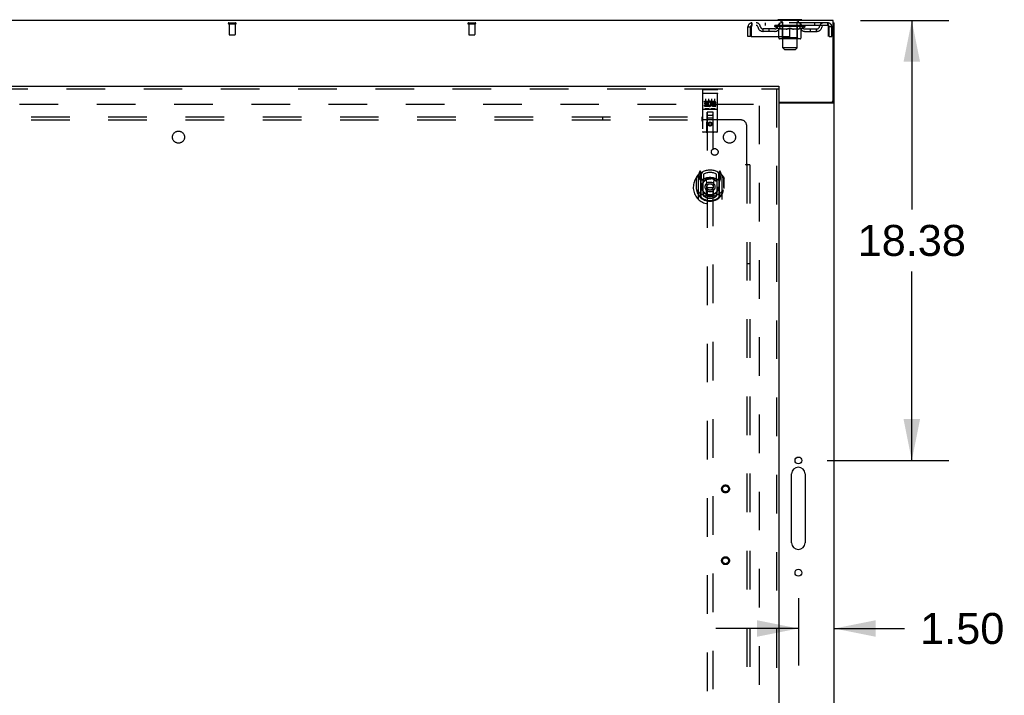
# Model space of a CAD drawing. Header units: inches. Extents: x 0 to 293, y 0 to 190.
# Tile 63 of 71: x 106 to 147, y 112 to 140. Entities that reach past the tile are written whole.
import ezdxf

# ---------------------------------------------------------------- set-up
doc = ezdxf.new("R2010")
doc.units = ezdxf.units.IN
doc.header["$LTSCALE"] = 16.12069
doc.header["$MEASUREMENT"] = 0
doc.linetypes.add('HIDDEN', pattern=[0.2, 0.1, -0.1])
doc.layers.get('0').update_dxf_attribs({"linetype": 'CONTINUOUS'})
for name, color, linetype in [('DEFAULT_2', 8, 'HIDDEN'), ('DIMENSIONS', 7, 'CONTINUOUS'), ('RIGHTHAND_DOOR_ASSEMBLY', 7, 'CONTINUOUS'), ('SUBPANEL', 7, 'CONTINUOUS')]:
    doc.layers.add(name, color=color, linetype=linetype)
doc.styles.get("Standard").update_dxf_attribs({"font": 'arial.ttf'})
doc.dimstyles.new('DIMSTYLE_1', dxfattribs={"dimtxt": 1.293103, "dimasz": 1.724138, "dimexe": 0.09, "dimexo": 0.07, "dimgap": 0.0375, "dimtad": 0, "dimtih": 1, "dimtoh": 1, "dimzin": 4, "dimdsep": 46, "dimtxsty": 'Standard', "dimblk": '_FILLED', "dimblk1": '_FILLED', "dimblk2": '_FILLED', "dimcen": 0.09, "dimadec": 3, "dimazin": 1, "dimtfac": 1, "dimtdec": 3, "dimtofl": 0, "dimtmove": 0, "dimatfit": 3, "dimldrblk": '_FILLED', "dimfxl": 0, "dimtolj": 1, "dimtzin": 4, "dimarcsym": 0})

# ---------------------------------------------------------------- blocks, each defined once
blk = doc.blocks.new('_FILLED')
at = {"color": 0, "linetype": 'ByBlock'}
blk.add_solid([(0, 0), (-1, 0.2), (-1, -0.2)], dxfattribs=at)
blk = doc.blocks.new('*D10')
at = {"layer": 'DIMENSIONS', "color": 2, "linetype": 'Continuous'}
for p, q in [((141.278, 140.259), (144.969, 140.259)), ((143.417, 140.259), (143.417, 132.365)), ((143.417, 121.884), (143.417, 129.779)), ((139.89, 121.884), (144.969, 121.884))]:
    blk.add_line(p, q, dxfattribs=at)
at = {"layer": 'DIMENSIONS', "color": 2, "linetype": 'Continuous', "xscale": 1.724137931, "yscale": 1.724137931, "zscale": 1.724137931}
for p, rotation in [((143.417, 140.259), 90), ((143.417, 121.884), 270)]:
    blk.add_blockref('_FILLED', p, dxfattribs=dict(at, rotation=rotation))
at = {"layer": 'DIMENSIONS', "color": 2, "linetype": 'Continuous', "insert": (143.417, 131.718), "char_height": 1.2931, "width": 4.51865, "attachment_point": 2, "line_spacing_factor": 0.9}
blk.add_mtext('18.38', dxfattribs=at)
blk = doc.blocks.new('*D11')
at = {"layer": 'DIMENSIONS', "color": 2, "linetype": 'Continuous'}
for p, q in [((138.683, 116.13), (138.683, 113.315)), ((138.683, 114.866), (135.235, 114.866)), ((140.183, 114.866), (143.118, 114.866))]:
    blk.add_line(p, q, dxfattribs=at)
at = {"layer": 'DIMENSIONS', "color": 2, "linetype": 'Continuous', "xscale": 1.724137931, "yscale": 1.724137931, "zscale": 1.724137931}
blk.add_blockref('_FILLED', (138.683, 114.866), dxfattribs=at)
at = {"layer": 'DIMENSIONS', "color": 2, "linetype": 'Continuous', "xscale": 1.724137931, "yscale": 1.724137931, "zscale": 1.724137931, "rotation": 180}
blk.add_blockref('_FILLED', (140.183, 114.866), dxfattribs=at)
at = {"layer": 'DIMENSIONS', "color": 2, "linetype": 'Continuous', "insert": (143.765, 115.513), "char_height": 1.2931, "width": 3.51397, "attachment_point": 1, "line_spacing_factor": 0.9}
blk.add_mtext('1.50', dxfattribs=at)

msp = doc.modelspace()

# ---------------------------------------------------------------- linework, layer by layer
at = {"color": 3, "linetype": 'Continuous'}
for p, q in [((140.131, 140.259), (62.485, 140.259)), ((140.131, 136.902), (140.131, 140.259)), ((140.183, 54.363), (140.183, 140.155)), ((137.871, 136.842), (140.071, 136.842)), ((137.871, 136.811), (140.143, 136.811)), ((138.402, 118.446), (138.402, 121.321)), ((138.965, 121.321), (138.965, 118.446))]:
    msp.add_line(p, q, dxfattribs=at)
at = {"color": 7, "linetype": 'Continuous'}
for p, q in [((137.829, 140.289), (137.829, 140.259)), ((138.829, 140.289), (137.829, 140.289)), ((138.829, 140.289), (138.829, 140.259)), ((140.131, 140.155), (140.183, 140.155)), ((140.079, 136.843), (140.079, 136.842)), ((140.079, 136.842), (140.183, 136.842))]:
    msp.add_line(p, q, dxfattribs=at)
for points in [[(140.061, 136.811), (140.061, 136.813), (140.061, 136.814), (140.061, 136.816), (140.061, 136.817), (140.062, 136.819), (140.062, 136.821), (140.064, 136.823), (140.065, 136.824), (140.066, 136.826), (140.068, 136.827), (140.07, 136.829), (140.071, 136.83), (140.073, 136.831), (140.074, 136.833), (140.076, 136.834), (140.077, 136.836), (140.078, 136.837), (140.079, 136.839)], [(140.079, 136.839), (140.079, 136.84), (140.079, 136.842)]]:
    msp.add_lwpolyline(points, dxfattribs=at)
at = {"color": 3, "linetype": 'Continuous'}
msp.add_lwpolyline([(140.143, 136.811), (140.145, 136.813), (140.147, 136.814), (140.149, 136.816), (140.152, 136.817), (140.155, 136.819), (140.158, 136.82), (140.161, 136.822), (140.164, 136.823), (140.166, 136.825), (140.169, 136.826), (140.172, 136.828), (140.174, 136.829), (140.176, 136.831), (140.179, 136.833), (140.18, 136.834), (140.181, 136.836), (140.182, 136.838), (140.183, 136.839), (140.183, 136.84), (140.183, 136.842)], dxfattribs=at)
for centre in [(138.683, 121.884), (138.683, 117.196)]:
    msp.add_circle(centre, 0.141, dxfattribs=at)
for centre, radius, start, end in [((140.071, 136.902), 0.06, 270, 360), ((138.683, 121.321), 0.281, 0, 180), ((138.683, 118.446), 0.281, 180, 360)]:
    msp.add_arc(centre, radius, start, end, dxfattribs=at)
at = {"layer": 'DEFAULT_2', "color": 8, "linetype": 'HIDDEN'}
for p, q in [((114.909, 140.155), (115.193, 140.155)), ((124.909, 140.155), (125.193, 140.155)), ((136.746, 140.155), (136.746, 140.051)), ((139.912, 140.155), (136.746, 140.155)), ((137.298, 140.155), (137.298, 140.051)), ((137.892, 140.051), (137.892, 140.155)), ((137.926, 140.289), (137.926, 140.259)), ((137.964, 140.199), (137.964, 140.279)), ((138.034, 140.189), (137.974, 140.189)), ((138.029, 139.108), (138.029, 140.179)), ((138.684, 140.189), (138.625, 140.189)), ((138.629, 139.108), (138.629, 140.179)), ((138.694, 140.199), (138.694, 140.279)), ((138.732, 140.289), (138.732, 140.259)), ((138.767, 140.051), (138.767, 140.155)), ((139.361, 140.155), (139.361, 140.051)), ((139.912, 140.051), (139.912, 140.155)), ((114.909, 140.112), (115.193, 140.112)), ((114.927, 140.112), (114.927, 139.665)), ((115.175, 140.112), (115.175, 139.665)), ((124.909, 140.112), (125.193, 140.112)), ((124.927, 140.112), (124.927, 139.665)), ((125.175, 140.112), (125.175, 139.665)), ((136.579, 139.593), (136.579, 139.988)), ((136.579, 139.988), (136.683, 139.988)), ((136.683, 139.593), (136.683, 139.988)), ((136.713, 139.988), (136.713, 139.593)), ((139.912, 140.051), (136.746, 140.051)), ((137.215, 139.8), (137.215, 139.904)), ((137.698, 139.904), (137.215, 139.904)), ((137.698, 139.8), (137.215, 139.8)), ((137.465, 139.8), (137.465, 139.904)), ((137.696, 140.004), (137.696, 140.051)), ((138.963, 140.004), (137.696, 140.004)), ((137.855, 139.893), (137.696, 140.004)), ((137.706, 140.045), (137.706, 140.051)), ((137.714, 140.041), (137.714, 140.045)), ((137.714, 140.041), (138.944, 140.041)), ((137.723, 140.041), (137.723, 140.045)), ((137.724, 140.041), (137.724, 140.045)), ((137.734, 140.045), (137.734, 140.051)), ((137.751, 140.041), (137.751, 140.045)), ((137.752, 140.041), (137.752, 140.045)), ((137.781, 140.045), (137.781, 140.051)), ((137.795, 140.041), (137.795, 140.045)), ((137.798, 140.041), (137.798, 140.045)), ((138.002, 140.044), (137.801, 140.044)), ((137.844, 140.045), (137.844, 140.051)), ((137.846, 140.041), (137.846, 140.044)), ((137.846, 140.041), (137.846, 140.044)), ((137.849, 140.041), (137.849, 140.044)), ((137.855, 139.893), (137.866, 139.893)), ((137.857, 140.041), (137.857, 140.045)), ((137.857, 140.041), (137.857, 140.044)), ((137.86, 140.041), (137.86, 140.045)), ((137.863, 140.041), (137.863, 140.045)), ((137.866, 139.53), (137.866, 139.936)), ((137.868, 140.041), (137.868, 140.044)), ((137.882, 140.041), (137.882, 140.044)), ((137.9, 140.041), (137.9, 140.044)), ((137.901, 140.041), (137.901, 140.047)), ((137.921, 140.041), (137.921, 140.044)), ((137.922, 140.045), (137.922, 140.051)), ((137.932, 140.041), (137.932, 140.045)), ((137.936, 140.041), (137.936, 140.045)), ((137.945, 140.041), (137.945, 140.044)), ((137.957, 140.041), (137.957, 140.048)), ((137.972, 140.041), (137.972, 140.044)), ((137.975, 140.041), (137.975, 140.044)), ((138.003, 140.041), (138.003, 140.044)), ((138.069, 140.044), (138.008, 140.044)), ((138.188, 139.893), (138.008, 139.893)), ((138.013, 140.045), (138.013, 140.051)), ((138.017, 139.533), (138.017, 140.001)), ((138.02, 140.041), (138.02, 140.045)), ((138.024, 140.041), (138.024, 140.045)), ((138.03, 140.041), (138.03, 140.05)), ((138.034, 140.041), (138.034, 140.044)), ((138.045, 140.041), (138.045, 140.044)), ((138.07, 140.041), (138.07, 140.044)), ((138.144, 140.044), (138.085, 140.044)), ((138.106, 140.041), (138.106, 140.044)), ((138.113, 140.045), (138.113, 140.051)), ((138.117, 140.041), (138.117, 140.045)), ((138.119, 140.041), (138.119, 140.051)), ((138.122, 140.041), (138.122, 140.045)), ((138.129, 140.041), (138.129, 140.045)), ((138.144, 140.041), (138.144, 140.044)), ((138.225, 140.044), (138.17, 140.044)), ((138.184, 140.041), (138.184, 140.044)), ((138.215, 140.044), (138.329, 140.051)), ((138.219, 140.045), (138.219, 140.051)), ((138.22, 140.051), (138.219, 140.051)), ((138.22, 140.045), (138.22, 140.051)), ((138.22, 140.041), (138.22, 140.045)), ((138.224, 140.041), (138.224, 140.045)), ((138.225, 140.041), (138.225, 140.045)), ((138.225, 140.041), (138.225, 140.044)), ((138.309, 140.044), (138.26, 140.044)), ((138.266, 140.041), (138.266, 140.044)), ((138.309, 140.041), (138.309, 140.044)), ((138.327, 140.045), (138.327, 140.045)), ((138.327, 140.041), (138.327, 140.045)), ((138.327, 140.041), (138.327, 140.045)), ((138.329, 140.045), (138.329, 140.051)), ((138.329, 139.493), (138.329, 139.937)), ((138.332, 140.041), (138.332, 140.045)), ((138.332, 140.041), (138.332, 140.045)), ((138.332, 140.045), (138.332, 140.045)), ((138.334, 140.044), (138.398, 140.044)), ((138.35, 140.041), (138.35, 140.044)), ((138.366, 140.044), (138.366, 140.049)), ((138.366, 140.049), (138.444, 140.044)), ((138.388, 140.044), (138.388, 140.048)), ((138.393, 140.041), (138.393, 140.044)), ((138.434, 140.041), (138.434, 140.045)), ((138.434, 140.041), (138.434, 140.044)), ((138.434, 140.044), (138.488, 140.044)), ((138.435, 140.041), (138.435, 140.045)), ((138.439, 140.051), (138.439, 140.051)), ((138.439, 140.045), (138.439, 140.051)), ((138.439, 140.045), (138.439, 140.051)), ((138.439, 140.041), (138.439, 140.045)), ((138.651, 139.893), (138.471, 139.893)), ((138.475, 140.041), (138.475, 140.044)), ((138.514, 140.041), (138.514, 140.044)), ((138.514, 140.044), (138.574, 140.044)), ((138.53, 140.041), (138.53, 140.045)), ((138.537, 140.041), (138.537, 140.045)), ((138.54, 140.041), (138.54, 140.051)), ((138.542, 140.041), (138.542, 140.045)), ((138.546, 140.045), (138.546, 140.051)), ((138.553, 140.041), (138.553, 140.044)), ((138.589, 140.041), (138.589, 140.044)), ((138.589, 140.044), (138.651, 140.044)), ((138.613, 140.041), (138.613, 140.044)), ((138.624, 140.041), (138.624, 140.044)), ((138.629, 140.041), (138.629, 140.05)), ((138.635, 140.041), (138.635, 140.045)), ((138.639, 140.041), (138.639, 140.045)), ((138.642, 139.533), (138.642, 140.001)), ((138.646, 140.045), (138.646, 140.051)), ((138.656, 140.041), (138.656, 140.044)), ((138.656, 140.044), (138.858, 140.044)), ((138.684, 140.041), (138.684, 140.044)), ((138.687, 140.041), (138.687, 140.044)), ((138.702, 140.041), (138.702, 140.048)), ((138.713, 140.041), (138.713, 140.044)), ((138.723, 140.041), (138.723, 140.045)), ((138.727, 140.041), (138.727, 140.045)), ((138.736, 140.045), (138.736, 140.051)), ((138.738, 140.041), (138.738, 140.044)), ((138.758, 140.041), (138.758, 140.047)), ((138.759, 140.041), (138.759, 140.044)), ((138.777, 140.041), (138.777, 140.044)), ((138.791, 140.041), (138.791, 140.044)), ((138.793, 139.53), (138.793, 139.936)), ((138.793, 139.893), (138.803, 139.893)), ((138.795, 140.041), (138.795, 140.045)), ((138.799, 140.041), (138.799, 140.045)), ((138.802, 140.041), (138.802, 140.045)), ((138.802, 140.041), (138.802, 140.044)), ((138.803, 139.893), (138.963, 140.004)), ((138.809, 140.041), (138.809, 140.044)), ((138.812, 140.041), (138.812, 140.044)), ((138.813, 140.041), (138.813, 140.044)), ((138.815, 140.045), (138.815, 140.051)), ((138.861, 140.041), (138.861, 140.045)), ((138.863, 140.041), (138.863, 140.045)), ((138.878, 140.045), (138.878, 140.051)), ((138.906, 140.041), (138.906, 140.045)), ((138.908, 140.041), (138.908, 140.045)), ((138.924, 140.045), (138.924, 140.051)), ((138.935, 140.041), (138.935, 140.045)), ((138.936, 140.041), (138.936, 140.045)), ((138.944, 140.041), (138.944, 140.045)), ((138.953, 140.045), (138.953, 140.051)), ((138.961, 139.904), (139.444, 139.904)), ((138.961, 139.8), (139.444, 139.8)), ((138.963, 140.004), (138.963, 140.051)), ((139.194, 139.8), (139.194, 139.904)), ((139.444, 139.8), (139.444, 139.904)), ((139.945, 139.988), (139.941, 140.002)), ((139.945, 139.593), (139.945, 139.988)), ((139.975, 139.593), (139.975, 139.988)), ((140.079, 139.988), (139.975, 139.988)), ((140.079, 139.593), (140.079, 139.988)), ((114.937, 139.655), (115.165, 139.655)), ((124.937, 139.655), (125.165, 139.655)), ((136.683, 139.593), (136.579, 139.593)), ((136.713, 139.593), (139.945, 139.593)), ((138.756, 139.493), (137.903, 139.493)), ((138.017, 139.533), (137.977, 139.493)), ((138.642, 139.533), (138.017, 139.533)), ((138.642, 139.533), (138.682, 139.493)), ((139.975, 139.593), (140.079, 139.593)), ((138.629, 139.108), (138.029, 139.108)), ((138.098, 139.039), (138.029, 139.108)), ((138.098, 139.039), (138.56, 139.039)), ((138.56, 139.039), (138.629, 139.108)), ((102.954, 136.759), (137.044, 136.759)), ((137.058, 57.707), (137.058, 136.811))]:
    msp.add_line(p, q, dxfattribs=at)
for points in [[(136.746, 140.155), (136.744, 140.154), (136.742, 140.151), (136.739, 140.146), (136.737, 140.139), (136.735, 140.13), (136.732, 140.119), (136.73, 140.106), (136.728, 140.092), (136.725, 140.077), (136.723, 140.061), (136.72, 140.043), (136.718, 140.025), (136.716, 140.007), (136.713, 139.988)], [(139.945, 139.988), (139.943, 140.007), (139.941, 140.025), (139.938, 140.043), (139.936, 140.061), (139.934, 140.077), (139.931, 140.092), (139.929, 140.106), (139.927, 140.119), (139.924, 140.13), (139.922, 140.139), (139.919, 140.146), (139.917, 140.151), (139.915, 140.154), (139.912, 140.155)], [(136.746, 140.051), (136.744, 140.051), (136.742, 140.05), (136.739, 140.048), (136.737, 140.045), (136.735, 140.042), (136.732, 140.037), (136.73, 140.033), (136.728, 140.027), (136.725, 140.022), (136.723, 140.016), (136.72, 140.009), (136.718, 140.002), (136.713, 139.988)], [(137.866, 139.936), (137.892, 139.926), (137.917, 139.917), (137.942, 139.91), (137.967, 139.903), (137.991, 139.897), (138.016, 139.893)], [(138.008, 139.893), (137.985, 139.898), (137.961, 139.903), (137.938, 139.91), (137.914, 139.917), (137.89, 139.926), (137.866, 139.935)], [(138.178, 139.893), (138.203, 139.897), (138.228, 139.903), (138.253, 139.91), (138.278, 139.918), (138.304, 139.927), (138.329, 139.937)], [(138.329, 139.935), (138.305, 139.926), (138.281, 139.917), (138.258, 139.91), (138.234, 139.903), (138.211, 139.897), (138.188, 139.893)], [(138.329, 139.937), (138.355, 139.927), (138.381, 139.918), (138.406, 139.91), (138.431, 139.903), (138.456, 139.897), (138.48, 139.893)], [(138.471, 139.893), (138.447, 139.898), (138.424, 139.903), (138.401, 139.91), (138.377, 139.917), (138.353, 139.926), (138.329, 139.935)], [(138.643, 139.893), (138.668, 139.897), (138.692, 139.903), (138.717, 139.91), (138.742, 139.918), (138.767, 139.926), (138.793, 139.936)], [(138.793, 139.935), (138.768, 139.926), (138.744, 139.917), (138.721, 139.91), (138.697, 139.903), (138.674, 139.898), (138.651, 139.893)], [(139.941, 140.002), (139.938, 140.009), (139.936, 140.016), (139.934, 140.022), (139.931, 140.027), (139.929, 140.033), (139.927, 140.037), (139.924, 140.042), (139.922, 140.045), (139.919, 140.048), (139.917, 140.05), (139.915, 140.051), (139.912, 140.051)]]:
    msp.add_lwpolyline(points, dxfattribs=at)
for centre, radius, start, end in [((114.909, 140.134), 0.0215, 90, 270), ((115.193, 140.134), 0.0215, 270, 90), ((124.909, 140.134), 0.0215, 90, 270), ((125.193, 140.134), 0.0215, 270, 90), ((136.746, 139.988), 0.167, 90, 180), ((136.926, 139.988), 0.167, 8.0716, 90), ((137.987, 139.988), 0.167, 90, 171.9284), ((137.836, 140.358), 0.069, 265, 270), ((137.954, 140.279), 0.01, 0, 90), ((137.974, 140.199), 0.01, 180, 270), ((138.019, 140.179), 0.01, 0, 90), ((138.639, 140.179), 0.01, 90, 180), ((138.672, 139.988), 0.167, 8.0716, 90), ((138.684, 140.199), 0.01, 270, 360), ((138.704, 140.279), 0.01, 90, 180), ((138.823, 140.358), 0.069, 270, 275), ((139.733, 139.988), 0.167, 90, 171.9284), ((139.912, 139.988), 0.167, 0, 90), ((136.746, 139.988), 0.063, 90, 180), ((136.926, 139.989), 0.0625, 7.9863, 90), ((137.215, 140.029), 0.229, 187.9863, 270), ((137.215, 140.029), 0.125, 188.0716, 270), ((137.698, 140.029), 0.125, 270, 351.9284), ((137.698, 140.029), 0.229, 270, 352.0137), ((137.986, 139.989), 0.0625, 90, 172.0137), ((137.977, 140.001), 0.0398, 0, 90), ((138.682, 140.001), 0.0398, 90, 180), ((138.672, 139.989), 0.0625, 7.9863, 90), ((138.961, 140.029), 0.229, 187.9863, 270), ((138.961, 140.029), 0.125, 188.0716, 270), ((139.444, 140.029), 0.125, 270, 351.9284), ((139.444, 140.029), 0.229, 270, 352.0137), ((139.733, 139.989), 0.0625, 90, 172.0137), ((139.912, 139.988), 0.063, 0, 90), ((114.937, 139.665), 0.01, 180, 270), ((115.165, 139.665), 0.01, 270, 360), ((124.937, 139.665), 0.01, 180, 270), ((125.165, 139.665), 0.01, 270, 360), ((137.903, 139.53), 0.0371, 180, 270), ((138.756, 139.53), 0.0371, 270, 360)]:
    msp.add_arc(centre, radius, start, end, dxfattribs=at)
for centre, major_axis, ratio, start_param, end_param in [((138.329, 140.051), (0.633, 0.007), 0.05963, 2.96643, 3.140963), ((137.676, 140.039), (0.198, 0), 0.060556, 0.430652, 1.470503), ((138.329, 140.051), (0.633, 0), 0.060556, -3.141593, -2.96706), ((137.676, 140.033), (0.198, 0.002), 0.05963, 1.376596, 1.469874), ((138.329, 140.051), (0.633, 0.013), 0.05688, 2.791345, 2.965878), ((137.652, 140.039), (0.198, 0.002), 0.05963, 0.25549, 1.295341), ((137.72, 140.039), (0.198, -0.002), 0.05963, 0.605815, 1.645666), ((138.329, 140.051), (0.633, -0.007), 0.05963, -2.96643, -2.791898), ((137.72, 140.033), (0.198, 0), 0.060556, 1.551758, 1.645036), ((137.652, 140.033), (0.198, 0.004), 0.05688, 1.20151, 1.294789), ((137.722, 140.035), (0.164, 0.002), 0.05963, 1.065228, 1.614276), ((137.702, 140.035), (0.164, 0.003), 0.05688, 0.890143, 1.43919), ((137.76, 140.035), (0.164, 0), 0.060556, 1.240391, 1.789438), ((138.329, 140.051), (0.633, 0.019), 0.052395, 2.616403, 2.790936), ((137.648, 140.039), (0.198, 0.004), 0.05688, 0.080405, 1.120256), ((137.783, 140.039), (0.198, -0.004), 0.05688, 0.7809, 1.820751), ((138.329, 140.051), (0.633, -0.013), 0.05688, -2.791345, -2.616812), ((137.783, 140.033), (0.198, -0.002), 0.05963, 1.72692, 1.820198), ((137.648, 140.033), (0.198, 0.006), 0.052395, 1.026568, 1.119847), ((137.701, 140.035), (0.164, 0.005), 0.052395, 0.715201, 1.264248), ((137.815, 140.035), (0.164, -0.002), 0.05963, 1.415553, 1.9646), ((138.329, 140.051), (0.633, 0.025), 0.046319, 2.441654, 2.616187), ((137.862, 140.039), (0.198, -0.006), 0.052395, 0.955842, 1.995693), ((137.665, 140.039), (0.198, 0.006), 0.052395, -0.094537, 0.945314), ((138.329, 140.051), (0.633, -0.019), 0.052395, -2.616403, -2.44187), ((137.862, 140.033), (0.198, -0.004), 0.05688, 1.902006, 1.995284), ((137.665, 140.033), (0.198, 0.008), 0.046319, 0.851819, 0.945098), ((137.72, 140.035), (0.164, 0.006), 0.046319, 0.540452, 1.089499), ((137.887, 140.035), (0.164, -0.003), 0.05688, 1.590638, 2.139686), ((138.329, 140.051), (0.633, 0.029), 0.038841, 2.267123, 2.441656), ((137.956, 140.039), (0.198, -0.008), 0.046319, 1.130591, 2.170442), ((137.702, 140.039), (0.198, 0.008), 0.046319, -0.269286, 0.770565), ((138.329, 140.051), (0.633, -0.025), 0.046319, -2.441654, -2.267121), ((137.956, 140.033), (0.198, -0.006), 0.052395, 2.076947, 2.170226), ((137.702, 140.033), (0.198, 0.009), 0.038841, 0.677289, 0.770567), ((137.757, 140.035), (0.164, 0.008), 0.038841, 0.365921, 0.914969), ((137.971, 140.035), (0.164, -0.005), 0.052395, 1.76558, 2.314627), ((138.329, 140.051), (0.633, 0.033), 0.030195, 2.09281, 2.267343), ((138.061, 140.039), (0.198, -0.009), 0.038841, 1.305122, 2.344973), ((137.759, 140.039), (0.198, 0.009), 0.038841, -0.443817, 0.596034), ((138.329, 140.051), (0.633, -0.029), 0.038841, -2.267123, -2.092591), ((138.061, 140.033), (0.198, -0.008), 0.046319, 2.251696, 2.344975), ((137.759, 140.033), (0.198, 0.01), 0.030195, 0.502975, 0.596254), ((137.811, 140.035), (0.164, 0.009), 0.030195, 0.191608, 0.740655), ((138.067, 140.035), (0.164, -0.006), 0.046319, 1.940329, 2.489376), ((137.832, 140.039), (0.198, 0.01), 0.030195, -0.61813, 0.421721), ((138.329, 140.051), (0.633, 0.036), 0.020645, 1.918687, 2.09322), ((138.174, 140.039), (0.198, -0.01), 0.030195, 1.479435, 2.519286), ((138.329, 140.051), (0.633, -0.033), 0.030195, -2.09281, -1.918277), ((138.174, 140.033), (0.198, -0.009), 0.038841, 2.426227, 2.519505), ((137.832, 140.033), (0.198, 0.011), 0.020645, 0.328852, 0.422131), ((137.881, 140.035), (0.164, 0.009), 0.020645, 0.017485, 0.566532), ((138.17, 140.035), (0.164, -0.008), 0.038841, 2.11486, 2.663907), ((137.921, 140.039), (0.198, 0.011), 0.020645, -0.792253, 0.247598), ((138.329, 140.051), (0.633, 0.038), 0.010478, 1.744704, 1.919237), ((138.291, 140.039), (0.198, -0.011), 0.020645, 1.653558, 2.693409), ((138.329, 140.051), (0.633, -0.036), 0.020645, -1.918687, -1.744154), ((138.291, 140.033), (0.198, -0.01), 0.030195, 2.60054, 2.693819), ((137.921, 140.033), (0.198, 0.012), 0.010478, 0.154869, 0.248148), ((137.965, 140.035), (0.164, 0.01), 0.010478, 6.126688, 6.675735), ((138.278, 140.035), (0.164, -0.009), 0.030195, 2.289173, 2.83822), ((138.022, 140.039), (0.198, 0.012), 0.010478, -0.966236, -0.000846), ((138.41, 140.039), (0.198, -0.012), 0.010478, 1.827541, 2.867392), ((138.329, 140.051), (0.633, -0.038), 0.010478, -1.744704, -1.563007), ((138.41, 140.033), (0.198, -0.011), 0.020645, 2.774664, 2.867942), ((138.388, 140.035), (0.164, -0.009), 0.020645, 2.463296, 3.012344), ((138.249, 140.039), (0.198, 0.012), 0.010478, 0.274201, 1.314052), ((138.163, 140.035), (0.164, 0.01), 0.010478, -0.000483, 0.504314), ((138.132, 140.033), (0.198, 0.012), 0.010478, 0.099668, 0.192946), ((138.329, 140.051), (0.633, 0.038), 0.010478, -1.571421, -1.396888), ((138.527, 140.033), (0.198, -0.012), 0.010478, 2.74231, 2.948646), ((138.496, 140.035), (0.164, -0.01), 0.010478, 2.637279, 3.14189), ((138.368, 140.039), (0.198, 0.011), 0.020645, 0.448184, 1.488034), ((138.271, 140.035), (0.164, 0.009), 0.020645, 0.129249, 0.678296), ((138.249, 140.033), (0.198, 0.011), 0.020645, 0.273651, 0.366929), ((138.329, 140.051), (0.633, 0.036), 0.020645, -1.397439, -1.222906), ((138.637, 140.039), (0.198, -0.012), 0.010478, -3.140747, -2.175357), ((138.329, 140.051), (0.633, -0.038), 0.010478, 1.222355, 1.396888), ((138.485, 140.039), (0.198, 0.01), 0.030195, 0.622307, 1.662158), ((138.381, 140.035), (0.164, 0.009), 0.030195, 0.303372, 0.852419), ((138.694, 140.035), (0.164, -0.01), 0.010478, 2.749043, 3.29809), ((138.738, 140.039), (0.198, -0.011), 0.020645, 2.893995, 3.933846), ((138.368, 140.033), (0.198, 0.01), 0.030195, 0.447774, 0.541052), ((138.738, 140.033), (0.198, -0.012), 0.010478, 2.893445, 2.986723), ((138.329, 140.051), (0.633, 0.033), 0.030195, -1.223315, -1.048783), ((138.329, 140.051), (0.633, -0.036), 0.020645, 1.048373, 1.222906), ((138.598, 140.039), (0.198, 0.009), 0.038841, 0.79662, 1.836471), ((138.489, 140.035), (0.164, 0.008), 0.038841, 0.477686, 1.026733), ((138.778, 140.035), (0.164, -0.009), 0.020645, 2.57506, 3.124108), ((138.827, 140.039), (0.198, -0.01), 0.030195, 2.719872, 3.759723), ((138.703, 140.039), (0.198, 0.008), 0.046319, 0.971151, 2.011002), ((138.485, 140.033), (0.198, 0.009), 0.038841, 0.622087, 0.715366), ((138.827, 140.033), (0.198, -0.011), 0.020645, 2.719462, 2.812741), ((138.329, 140.051), (0.633, 0.029), 0.038841, -1.049002, -0.874469), ((138.329, 140.051), (0.633, -0.033), 0.030195, 0.87425, 1.048783), ((138.592, 140.035), (0.164, 0.006), 0.046319, 0.652216, 1.201263), ((138.796, 140.039), (0.198, 0.006), 0.052395, 1.1459, 2.185751), ((138.848, 140.035), (0.164, -0.009), 0.030195, 2.400937, 2.949985), ((138.9, 140.039), (0.198, -0.009), 0.038841, 2.545558, 3.585409), ((138.688, 140.035), (0.164, 0.005), 0.052395, 0.826965, 1.376012), ((138.598, 140.033), (0.198, 0.008), 0.046319, 0.796618, 0.889896), ((138.9, 140.033), (0.198, -0.01), 0.030195, 2.545339, 2.638617), ((138.876, 140.039), (0.198, 0.004), 0.05688, 1.320842, 2.360692), ((138.329, 140.051), (0.633, 0.025), 0.046319, -0.874471, -0.699939), ((138.329, 140.051), (0.633, -0.029), 0.038841, 0.699936, 0.874469), ((138.956, 140.039), (0.198, -0.008), 0.046319, 2.371028, 3.410879), ((138.902, 140.035), (0.164, -0.008), 0.038841, 2.226624, 2.775671), ((138.938, 140.039), (0.198, 0.002), 0.05963, 1.495927, 2.535778), ((138.772, 140.035), (0.164, 0.003), 0.05688, 1.001907, 1.550954), ((138.994, 140.039), (0.198, -0.006), 0.052395, 2.196279, 3.23613), ((138.939, 140.035), (0.164, -0.006), 0.046319, 2.052093, 2.601141), ((138.703, 140.033), (0.198, 0.006), 0.052395, 0.971367, 1.064645), ((138.983, 140.039), (0.198, 0), 0.060556, 1.671089, 2.71094), ((138.956, 140.033), (0.198, -0.009), 0.038841, 2.371026, 2.464304), ((139.011, 140.039), (0.198, -0.004), 0.05688, 2.021337, 3.061188), ((138.329, 140.051), (0.633, 0.019), 0.052395, -0.699723, -0.52519), ((138.329, 140.051), (0.633, -0.025), 0.046319, 0.525406, 0.699939), ((139.007, 140.039), (0.198, -0.002), 0.05963, 1.846251, 2.886102), ((138.843, 140.035), (0.164, 0.002), 0.05963, 1.176993, 1.72604), ((138.958, 140.035), (0.164, -0.005), 0.052395, 1.877344, 2.426392), ((138.899, 140.035), (0.164, 0), 0.060556, 1.352155, 1.901202), ((138.957, 140.035), (0.164, -0.003), 0.05688, 1.702402, 2.25145), ((138.937, 140.035), (0.164, -0.002), 0.05963, 1.527317, 2.076364), ((138.796, 140.033), (0.198, 0.004), 0.05688, 1.146309, 1.239587), ((138.994, 140.033), (0.198, -0.008), 0.046319, 2.196495, 2.289773), ((138.329, 140.051), (0.633, 0.013), 0.05688, -0.524781, -0.350248), ((138.329, 140.051), (0.633, -0.019), 0.052395, 0.350657, 0.52519), ((138.876, 140.033), (0.198, 0.002), 0.05963, 1.321394, 1.414673), ((139.011, 140.033), (0.198, -0.006), 0.052395, 2.021746, 2.115024), ((138.329, 140.051), (0.633, 0.007), 0.05963, -0.349695, -0.175162), ((138.329, 140.051), (0.633, -0.013), 0.05688, 0.175715, 0.350248), ((138.938, 140.033), (0.198, 0), 0.060556, 1.496556, 1.589835), ((139.007, 140.033), (0.198, -0.004), 0.05688, 1.846804, 1.940083), ((138.983, 140.033), (0.198, -0.002), 0.05963, 1.671719, 1.764997), ((138.329, 140.051), (0.633, 0), 0.060556, -0.174533, 0), ((138.329, 140.051), (0.633, -0.007), 0.05963, 0.000629, 0.175162)]:
    msp.add_ellipse(centre, major_axis=major_axis, ratio=ratio, start_param=start_param, end_param=end_param, dxfattribs=at)
at = {"layer": 'RIGHTHAND_DOOR_ASSEMBLY', "color": 3, "linetype": 'Continuous'}
for p, q in [((101.683, 137.509), (137.871, 137.509)), ((137.871, 137.405), (137.871, 57.113))]:
    msp.add_line(p, q, dxfattribs=at)
at = {"layer": 'RIGHTHAND_DOOR_ASSEMBLY', "color": 8, "linetype": 'HIDDEN'}
for p, q in [((101.683, 137.405), (137.871, 137.405)), ((134.683, 137.347), (134.683, 135.622)), ((134.713, 137.377), (135.278, 137.377)), ((135.308, 135.622), (135.308, 137.347)), ((137.767, 137.405), (137.767, 57.113)), ((134.7, 137.218), (134.699, 137.218)), ((134.701, 137.218), (134.7, 137.218)), ((134.702, 137.218), (134.701, 137.218)), ((134.702, 137.218), (134.702, 137.218)), ((134.703, 137.218), (134.702, 137.218)), ((134.704, 137.218), (134.703, 137.218)), ((134.706, 137.218), (134.705, 137.218)), ((134.707, 137.219), (134.706, 137.218)), ((134.708, 137.219), (134.707, 137.219)), ((134.708, 137.219), (134.708, 137.219)), ((134.709, 137.219), (134.708, 137.219)), ((134.71, 137.219), (134.709, 137.219)), ((134.711, 137.219), (134.71, 137.219)), ((134.712, 137.219), (134.711, 137.219)), ((134.713, 137.219), (134.712, 137.219)), ((134.713, 137.219), (134.713, 137.219)), ((134.713, 137.219), (135.279, 137.219)), ((134.764, 136.841), (134.764, 136.884)), ((134.764, 136.884), (134.92, 136.884)), ((134.808, 136.986), (134.808, 136.68)), ((134.92, 136.706), (134.92, 136.884)), ((134.945, 136.836), (134.928, 136.875)), ((134.933, 136.986), (134.933, 136.68)), ((135.058, 136.986), (135.058, 136.68)), ((135.076, 136.841), (135.076, 136.884)), ((135.076, 136.884), (135.169, 136.884)), ((135.183, 136.986), (135.183, 136.68)), ((135.279, 137.219), (135.28, 137.219)), ((135.28, 137.219), (135.281, 137.219)), ((135.281, 137.219), (135.281, 137.219)), ((135.281, 137.219), (135.282, 137.219)), ((135.283, 137.219), (135.284, 137.219)), ((135.284, 137.219), (135.285, 137.219)), ((135.285, 137.219), (135.286, 137.218)), ((135.286, 137.218), (135.287, 137.218)), ((135.287, 137.218), (135.288, 137.218)), ((135.288, 137.218), (135.288, 137.218)), ((135.288, 137.218), (135.289, 137.218)), ((135.289, 137.218), (135.29, 137.218)), ((135.29, 137.218), (135.291, 137.218)), ((135.291, 137.218), (135.291, 137.218)), ((134.713, 136.549), (135.278, 136.549)), ((134.764, 136.841), (134.878, 136.841)), ((134.764, 136.671), (134.764, 136.713)), ((134.764, 136.713), (134.878, 136.713)), ((134.764, 136.671), (134.92, 136.671)), ((134.785, 136.757), (134.785, 136.799)), ((134.785, 136.799), (134.878, 136.799)), ((134.785, 136.757), (134.878, 136.757)), ((134.957, 136.565), (134.785, 136.565)), ((134.878, 136.799), (134.878, 136.841)), ((134.878, 136.713), (134.878, 136.757)), ((134.92, 136.706), (134.933, 136.725)), ((134.92, 136.671), (134.92, 136.683)), ((134.924, 136.681), (134.92, 136.683)), ((135.207, 136.565), (135.035, 136.565)), ((135.076, 136.841), (135.169, 136.841)), ((135.136, 136.757), (135.183, 136.757)), ((135.14, 136.798), (135.169, 136.798)), ((135.14, 136.713), (135.233, 136.713)), ((135.14, 136.671), (135.233, 136.671)), ((135.233, 136.671), (135.233, 136.713)), ((134.866, 135.622), (134.869, 136.432)), ((135.123, 136.182), (134.868, 136.182)), ((134.871, 136.432), (134.869, 136.432)), ((134.871, 136.432), (134.871, 99.43)), ((135.121, 136.432), (134.871, 136.432)), ((134.911, 136.307), (135.081, 136.307)), ((135.121, 99.43), (135.121, 136.432)), ((135.122, 136.432), (135.121, 136.432)), ((135.126, 135.622), (135.122, 136.432)), ((134.996, 136.004), (134.933, 135.967)), ((134.933, 135.967), (134.933, 135.895)), ((134.933, 135.967), (134.943, 135.962)), ((134.933, 135.895), (134.943, 135.901)), ((134.933, 135.895), (134.996, 135.859)), ((134.996, 135.992), (134.943, 135.962)), ((134.943, 135.962), (134.943, 135.901)), ((134.943, 135.901), (134.996, 135.871)), ((134.996, 136.004), (134.996, 135.992)), ((135.058, 135.967), (134.996, 136.004)), ((135.048, 135.962), (134.996, 135.992)), ((134.996, 135.871), (135.048, 135.901)), ((134.996, 135.859), (135.058, 135.895)), ((134.996, 135.859), (134.996, 135.871)), ((135.058, 135.967), (135.048, 135.962)), ((135.048, 135.901), (135.048, 135.962)), ((135.058, 135.895), (135.048, 135.901)), ((135.058, 135.895), (135.058, 135.967)), ((135.278, 135.592), (134.713, 135.592)), ((134.413, 133.676), (134.413, 133.288)), ((134.421, 133.699), (134.421, 133.241)), ((134.496, 133.771), (134.496, 132.804)), ((134.571, 133.958), (134.5, 133.782)), ((134.553, 133.767), (134.553, 133.617)), ((134.621, 133.767), (134.553, 133.767)), ((134.553, 133.617), (134.613, 133.617)), ((134.562, 133.759), (134.591, 133.713)), ((134.593, 133.878), (134.592, 133.877)), ((134.592, 133.877), (134.592, 133.877)), ((134.592, 133.877), (134.592, 133.877)), ((134.613, 133.874), (134.599, 133.955)), ((134.613, 132.858), (134.613, 133.874)), ((134.621, 133.827), (134.691, 133.936)), ((134.621, 132.883), (134.621, 133.886)), ((134.623, 133.861), (134.623, 133.654)), ((134.713, 133.616), (134.641, 133.616)), ((134.643, 133.634), (134.709, 133.634)), ((134.713, 132.975), (134.713, 133.606)), ((134.721, 133.839), (134.721, 133.586)), ((134.833, 133.632), (134.863, 133.288)), ((135.159, 133.632), (135.128, 133.288)), ((135.271, 133.586), (135.271, 133.839)), ((135.351, 133.616), (135.278, 133.616)), ((135.278, 133.606), (135.278, 132.975)), ((135.283, 133.634), (135.348, 133.634)), ((135.301, 133.936), (135.371, 133.827)), ((135.368, 133.654), (135.368, 133.861)), ((135.371, 132.883), (135.371, 133.886)), ((135.438, 133.767), (135.371, 133.767)), ((135.393, 133.955), (135.378, 133.874)), ((135.378, 133.874), (135.378, 132.858)), ((135.378, 133.617), (135.438, 133.617)), ((135.4, 133.877), (135.395, 133.88)), ((135.401, 133.713), (135.43, 133.759)), ((135.492, 133.782), (135.421, 133.958)), ((135.438, 133.617), (135.438, 133.767)), ((135.496, 132.804), (135.496, 133.771)), ((135.571, 133.699), (135.571, 133.241)), ((135.578, 133.288), (135.578, 133.676)), ((134.413, 133.288), (134.428, 133.288)), ((134.421, 133.241), (134.421, 133.238)), ((134.833, 132.948), (134.863, 133.288)), ((134.863, 133.288), (135.128, 133.288)), ((135.159, 132.948), (135.128, 133.288)), ((135.578, 133.288), (135.563, 133.288)), ((135.571, 133.241), (135.571, 133.238)), ((134.721, 133.025), (134.721, 132.922)), ((135.271, 132.922), (135.271, 133.025))]:
    msp.add_line(p, q, dxfattribs=at)
at = {"layer": 'RIGHTHAND_DOOR_ASSEMBLY', "color": 7, "linetype": 'Continuous'}
msp.add_line((137.871, 137.509), (137.871, 137.405), dxfattribs=at)
at = {"layer": 'RIGHTHAND_DOOR_ASSEMBLY', "color": 8, "linetype": 'HIDDEN'}
for points in [[(134.699, 137.218), (134.699, 137.218), (134.699, 137.218), (134.698, 137.218), (134.698, 137.218), (134.697, 137.218), (134.697, 137.217), (134.697, 137.217), (134.696, 137.217), (134.696, 137.217), (134.696, 137.217), (134.695, 137.217), (134.695, 137.217), (134.695, 137.217), (134.694, 137.217), (134.694, 137.217), (134.694, 137.217), (134.693, 137.217), (134.693, 137.217), (134.693, 137.217), (134.693, 137.217), (134.692, 137.217), (134.692, 137.216), (134.692, 137.216), (134.691, 137.216), (134.691, 137.216), (134.691, 137.216), (134.69, 137.216), (134.69, 137.216), (134.69, 137.216), (134.69, 137.216), (134.689, 137.216), (134.689, 137.216), (134.689, 137.216), (134.689, 137.215), (134.688, 137.215), (134.688, 137.215), (134.688, 137.215), (134.688, 137.215), (134.688, 137.215), (134.687, 137.215), (134.687, 137.215), (134.687, 137.215), (134.687, 137.215), (134.687, 137.215), (134.686, 137.214), (134.686, 137.214), (134.686, 137.214), (134.686, 137.214), (134.686, 137.214), (134.686, 137.214), (134.685, 137.214), (134.685, 137.214), (134.685, 137.214), (134.685, 137.214), (134.685, 137.214), (134.685, 137.213), (134.685, 137.213), (134.684, 137.213), (134.684, 137.213), (134.684, 137.213), (134.684, 137.213), (134.684, 137.213), (134.684, 137.213), (134.684, 137.213), (134.684, 137.213), (134.684, 137.212), (134.684, 137.212), (134.684, 137.212), (134.684, 137.212), (134.684, 137.212), (134.684, 137.212), (134.683, 137.212), (134.683, 137.212), (134.683, 137.212), (134.683, 137.211), (134.683, 137.211), (134.683, 137.211)], [(134.705, 137.218), (134.705, 137.218), (134.704, 137.218)], [(135.282, 137.219), (135.283, 137.219), (135.283, 137.219)], [(135.291, 137.218), (135.292, 137.218), (135.293, 137.218), (135.293, 137.218), (135.293, 137.218), (135.294, 137.218), (135.294, 137.218), (135.294, 137.218), (135.295, 137.217), (135.295, 137.217), (135.295, 137.217), (135.296, 137.217), (135.296, 137.217), (135.296, 137.217), (135.297, 137.217), (135.297, 137.217), (135.297, 137.217), (135.298, 137.217), (135.298, 137.217), (135.298, 137.217), (135.299, 137.217), (135.299, 137.217), (135.299, 137.217), (135.3, 137.217), (135.3, 137.216), (135.3, 137.216), (135.301, 137.216), (135.301, 137.216), (135.301, 137.216), (135.301, 137.216), (135.302, 137.216), (135.302, 137.216), (135.302, 137.216), (135.302, 137.216), (135.303, 137.216), (135.303, 137.216), (135.303, 137.215), (135.303, 137.215), (135.304, 137.215), (135.304, 137.215), (135.304, 137.215), (135.304, 137.215), (135.304, 137.215), (135.305, 137.215), (135.305, 137.215), (135.305, 137.215), (135.305, 137.215), (135.305, 137.214), (135.306, 137.214), (135.306, 137.214), (135.306, 137.214), (135.306, 137.214), (135.306, 137.214), (135.306, 137.214), (135.307, 137.214), (135.307, 137.214), (135.307, 137.214), (135.307, 137.214), (135.307, 137.213), (135.307, 137.213), (135.307, 137.213), (135.307, 137.213), (135.308, 137.213), (135.308, 137.213), (135.308, 137.213), (135.308, 137.213), (135.308, 137.213), (135.308, 137.213), (135.308, 137.212), (135.308, 137.212), (135.308, 137.212), (135.308, 137.212), (135.308, 137.212), (135.308, 137.212), (135.308, 137.212), (135.308, 137.212), (135.308, 137.212), (135.308, 137.211), (135.308, 137.211), (135.308, 137.211)], [(134.785, 136.565), (134.785, 136.565), (134.785, 136.565), (134.784, 136.565), (134.784, 136.565), (134.784, 136.565), (134.784, 136.565), (134.784, 136.565), (134.783, 136.565), (134.783, 136.565), (134.783, 136.565), (134.783, 136.565), (134.783, 136.565), (134.782, 136.565), (134.782, 136.565), (134.782, 136.565), (134.782, 136.565), (134.782, 136.565), (134.782, 136.565), (134.782, 136.565), (134.781, 136.565), (134.781, 136.565), (134.781, 136.565), (134.781, 136.565), (134.781, 136.565), (134.781, 136.565), (134.781, 136.565), (134.78, 136.565), (134.78, 136.565), (134.78, 136.565), (134.78, 136.565), (134.78, 136.565), (134.78, 136.565), (134.78, 136.565), (134.78, 136.565), (134.779, 136.565), (134.779, 136.565), (134.779, 136.566), (134.779, 136.566), (134.779, 136.566), (134.779, 136.566), (134.779, 136.566), (134.779, 136.566), (134.779, 136.566), (134.779, 136.566), (134.779, 136.566), (134.778, 136.566)], [(134.963, 136.566), (134.963, 136.566), (134.963, 136.566), (134.963, 136.566), (134.963, 136.566), (134.963, 136.566), (134.963, 136.566), (134.963, 136.566), (134.963, 136.566), (134.963, 136.566), (134.962, 136.565), (134.962, 136.565), (134.962, 136.565), (134.962, 136.565), (134.962, 136.565), (134.962, 136.565), (134.962, 136.565), (134.962, 136.565), (134.962, 136.565), (134.961, 136.565), (134.961, 136.565), (134.961, 136.565), (134.961, 136.565), (134.961, 136.565), (134.961, 136.565), (134.961, 136.565), (134.96, 136.565), (134.96, 136.565), (134.96, 136.565), (134.96, 136.565), (134.96, 136.565), (134.96, 136.565), (134.96, 136.565), (134.959, 136.565), (134.959, 136.565), (134.959, 136.565), (134.959, 136.565), (134.959, 136.565), (134.958, 136.565), (134.958, 136.565), (134.958, 136.565), (134.958, 136.565), (134.958, 136.565), (134.957, 136.565), (134.957, 136.565), (134.957, 136.565)], [(135.035, 136.565), (135.035, 136.565), (135.035, 136.565), (135.034, 136.565), (135.034, 136.565), (135.034, 136.565), (135.034, 136.565), (135.034, 136.565), (135.033, 136.565), (135.033, 136.565), (135.033, 136.565), (135.033, 136.565), (135.033, 136.565), (135.033, 136.565), (135.032, 136.565), (135.032, 136.565), (135.032, 136.565), (135.032, 136.565), (135.032, 136.565), (135.032, 136.565), (135.031, 136.565), (135.031, 136.565), (135.031, 136.565), (135.031, 136.565), (135.031, 136.565), (135.031, 136.565), (135.031, 136.565), (135.03, 136.565), (135.03, 136.565), (135.03, 136.565), (135.03, 136.565), (135.03, 136.565), (135.03, 136.565), (135.03, 136.565), (135.03, 136.565), (135.029, 136.565), (135.029, 136.565), (135.029, 136.566), (135.029, 136.566), (135.029, 136.566), (135.029, 136.566), (135.029, 136.566), (135.029, 136.566), (135.029, 136.566), (135.029, 136.566), (135.029, 136.566), (135.028, 136.566)], [(135.213, 136.566), (135.213, 136.566), (135.213, 136.566), (135.213, 136.566), (135.213, 136.566), (135.213, 136.566), (135.213, 136.566), (135.213, 136.566), (135.213, 136.566), (135.213, 136.566), (135.212, 136.565), (135.212, 136.565), (135.212, 136.565), (135.212, 136.565), (135.212, 136.565), (135.212, 136.565), (135.212, 136.565), (135.212, 136.565), (135.212, 136.565), (135.211, 136.565), (135.211, 136.565), (135.211, 136.565), (135.211, 136.565), (135.211, 136.565), (135.211, 136.565), (135.211, 136.565), (135.21, 136.565), (135.21, 136.565), (135.21, 136.565), (135.21, 136.565), (135.21, 136.565), (135.21, 136.565), (135.21, 136.565), (135.209, 136.565), (135.209, 136.565), (135.209, 136.565), (135.209, 136.565), (135.209, 136.565), (135.208, 136.565), (135.208, 136.565), (135.208, 136.565), (135.208, 136.565), (135.208, 136.565), (135.207, 136.565), (135.207, 136.565), (135.207, 136.565)], [(134.463, 133.174), (134.467, 133.169), (134.47, 133.164), (134.473, 133.159), (134.475, 133.155), (134.478, 133.15), (134.481, 133.146), (134.484, 133.142), (134.486, 133.138), (134.489, 133.134), (134.491, 133.131), (134.494, 133.127), (134.496, 133.124), (134.498, 133.121), (134.501, 133.117), (134.503, 133.115), (134.505, 133.112), (134.507, 133.109), (134.51, 133.106), (134.512, 133.104), (134.514, 133.101), (134.516, 133.099), (134.518, 133.097), (134.52, 133.094), (134.521, 133.092), (134.523, 133.09), (134.525, 133.088), (134.527, 133.086), (134.529, 133.085), (134.53, 133.083), (134.532, 133.081), (134.534, 133.08), (134.535, 133.078), (134.537, 133.077), (134.539, 133.075), (134.54, 133.074), (134.542, 133.073)], [(135.45, 133.073), (135.452, 133.074), (135.453, 133.075), (135.455, 133.077), (135.456, 133.078), (135.458, 133.08), (135.46, 133.081), (135.461, 133.083), (135.463, 133.085), (135.465, 133.086), (135.467, 133.088), (135.469, 133.09), (135.47, 133.092), (135.472, 133.094), (135.474, 133.097), (135.476, 133.099), (135.478, 133.101), (135.48, 133.104), (135.482, 133.106), (135.484, 133.109), (135.487, 133.112), (135.489, 133.114), (135.491, 133.117), (135.493, 133.121), (135.496, 133.124), (135.498, 133.127), (135.501, 133.131), (135.503, 133.134), (135.506, 133.138), (135.508, 133.142), (135.511, 133.146), (135.514, 133.15), (135.516, 133.155), (135.519, 133.159), (135.522, 133.164), (135.525, 133.169), (135.528, 133.174)], [(135.184, 132.931), (135.178, 132.929), (135.173, 132.928), (135.168, 132.927), (135.162, 132.925), (135.157, 132.924), (135.151, 132.923), (135.146, 132.921), (135.14, 132.92), (135.135, 132.919), (135.129, 132.918), (135.124, 132.917), (135.118, 132.916), (135.113, 132.915), (135.107, 132.914), (135.102, 132.913), (135.096, 132.912), (135.091, 132.912), (135.085, 132.911), (135.08, 132.91), (135.074, 132.91), (135.069, 132.909), (135.063, 132.908), (135.057, 132.908), (135.052, 132.907), (135.046, 132.907), (135.041, 132.907), (135.035, 132.906), (135.029, 132.906), (135.024, 132.906), (135.018, 132.906), (135.013, 132.905), (135.007, 132.905), (135.002, 132.905), (134.996, 132.905), (134.99, 132.905), (134.985, 132.905), (134.979, 132.905), (134.974, 132.906), (134.968, 132.906), (134.962, 132.906), (134.957, 132.906), (134.951, 132.907), (134.946, 132.907), (134.94, 132.907), (134.934, 132.908), (134.929, 132.908), (134.923, 132.909), (134.918, 132.91), (134.912, 132.91), (134.907, 132.911), (134.901, 132.912), (134.896, 132.912), (134.89, 132.913), (134.884, 132.914), (134.879, 132.915), (134.873, 132.916), (134.868, 132.917), (134.862, 132.918), (134.857, 132.919), (134.851, 132.92), (134.846, 132.921), (134.841, 132.923), (134.835, 132.924), (134.83, 132.925), (134.824, 132.927), (134.819, 132.928), (134.813, 132.929), (134.808, 132.931)]]:
    msp.add_lwpolyline(points, dxfattribs=at)
for centre, radius in [((134.996, 135.932), 0.085), ((134.996, 135.932), 0.0845), ((134.996, 133.306), 0.35), ((134.996, 133.306), 0.335), ((134.996, 133.306), 0.205), ((134.996, 133.306), 0.133), ((135.642, 120.696), 0.164), ((135.642, 120.696), 0.124), ((135.642, 117.696), 0.164), ((135.642, 117.696), 0.124)]:
    msp.add_circle(centre, radius, dxfattribs=at)
for centre, radius, start, end in [((134.713, 137.347), 0.03, 90, 180), ((135.278, 137.347), 0.03, 0, 90), ((134.97, 136.777), 0.107, 244.2636, 113.4027), ((135.169, 136.82), 0.0644, 282.2995, 90.0775), ((134.713, 136.519), 0.03, 90, 180), ((134.97, 136.777), 0.0639, 234.8895, 113.4026), ((135.14, 136.734), 0.0635, 90, 270), ((135.14, 136.735), 0.0219, 100.307, 270), ((135.169, 136.82), 0.0219, 269.9011, 90), ((135.278, 136.519), 0.03, 0, 90), ((134.911, 136.392), 0.04, 90, 180), ((134.911, 136.347), 0.04, 180, 270), ((135.081, 136.392), 0.04, 0, 90), ((135.081, 136.347), 0.04, 270, 360), ((134.713, 135.622), 0.03, 180, 270), ((134.836, 135.622), 0.03, 270, 360), ((135.156, 135.622), 0.03, 180, 270), ((135.278, 135.622), 0.03, 270, 360), ((134.996, 133.306), 0.7, 35.2961, 144.7039), ((134.996, 133.288), 0.7, 125.5126, 54.4874), ((134.441, 133.699), 0.02, 144.7039, 180), ((134.511, 133.771), 0.015, 135.0748, 180), ((134.566, 133.762), 0.005, 90, 212.6792), ((134.584, 133.952), 0.015, 10, 158.1959), ((134.996, 132.975), 0.7, 53.2319, 126.7681), ((134.601, 133.841), 0.02, 0, 125.5126), ((134.433, 133.612), 0.188, 0, 32.6792), ((134.603, 133.861), 0.02, 0, 125.2543), ((134.641, 133.886), 0.02, 121.4688, 179.9992), ((134.641, 133.636), 0.02, 180, 270), ((134.643, 133.654), 0.02, 180, 270), ((134.709, 133.654), 0.02, 270, 293.464), ((134.728, 133.606), 0.015, 112.9863, 180), ((134.996, 132.993), 0.7, 66.536, 113.464), ((134.996, 133.306), 0.6, 62.7204, 117.2796), ((134.751, 133.586), 0.03, 180, 311.1261), ((134.996, 133.306), 0.343, 48.8739, 131.1261), ((134.813, 133.63), 0.02, 5.0796, 105.6131), ((135.179, 133.63), 0.02, 74.3869, 174.9204), ((135.241, 133.586), 0.03, 228.8739, 360), ((135.263, 133.606), 0.015, 0, 67.0137), ((135.283, 133.654), 0.02, 246.536, 270), ((135.348, 133.654), 0.02, 270, 360), ((135.351, 133.636), 0.02, 270, 360), ((135.351, 133.886), 0.02, 0, 58.5295), ((135.388, 133.861), 0.02, 54.7457, 180), ((135.391, 133.841), 0.02, 54.4874, 180), ((135.559, 133.612), 0.188, 147.3208, 180), ((135.407, 133.952), 0.015, 21.8041, 170), ((135.426, 133.762), 0.005, 327.3208, 90), ((135.481, 133.771), 0.015, 0, 44.9252), ((135.551, 133.699), 0.02, 0, 35.2961), ((134.996, 133.29), 0.583, 180.2464, 359.7536), ((134.441, 133.241), 0.02, 180, 187.6622), ((134.996, 133.316), 0.58, 187.6622, 352.3378), ((135.551, 133.241), 0.02, 352.3378, 360), ((134.511, 132.804), 0.015, 180, 224.9252), ((134.996, 133.605), 0.7, 229.529, 310.471), ((134.628, 132.858), 0.015, 180, 229.6413), ((134.641, 132.883), 0.02, 180, 230.6594), ((134.728, 132.975), 0.015, 180, 247.0137), ((134.751, 133.025), 0.03, 48.8739, 180), ((134.996, 133.316), 0.48, 235.0461, 304.9539), ((134.996, 133.306), 0.343, 228.8739, 311.1261), ((134.813, 132.95), 0.02, 254.4248, 354.9204), ((135.178, 132.95), 0.02, 185.0796, 285.5752), ((135.241, 133.025), 0.03, 0, 131.1261), ((135.263, 132.975), 0.015, 292.9863, 360), ((135.351, 132.883), 0.02, 309.3378, 359.9984), ((135.363, 132.858), 0.015, 310.3587, 360), ((135.481, 132.804), 0.015, 315.0748, 360)]:
    msp.add_arc(centre, radius, start, end, dxfattribs=at)
at = {"layer": 'SUBPANEL', "color": 8, "linetype": 'HIDDEN'}
for p, q in [((67.965, 136.228), (134.652, 136.228)), ((67.965, 136.103), (134.652, 136.103)), ((130.527, 136.103), (130.527, 136.228)), ((134.652, 136.228), (134.652, 136.141)), ((134.652, 136.141), (134.652, 136.062)), ((136.277, 136.103), (134.688, 136.103)), ((136.527, 134.263), (136.527, 135.853)), ((136.486, 134.228), (136.566, 134.228)), ((136.527, 134.228), (136.527, 60.29)), ((136.546, 134.245), (136.539, 134.252)), ((136.652, 134.228), (136.566, 134.228)), ((136.652, 134.228), (136.652, 60.29)), ((136.527, 130.103), (136.652, 130.103))]:
    msp.add_line(p, q, dxfattribs=at)
for points in [[(134.652, 136.141), (134.654, 136.139), (134.656, 136.137), (134.657, 136.134), (134.659, 136.132), (134.661, 136.13), (134.663, 136.128), (134.664, 136.127), (134.666, 136.125), (134.668, 136.123), (134.669, 136.122), (134.674, 136.116)], [(134.652, 136.062), (134.654, 136.063), (134.656, 136.064), (134.658, 136.065), (134.66, 136.066), (134.661, 136.067), (134.663, 136.068), (134.665, 136.07), (134.666, 136.072), (134.668, 136.073), (134.669, 136.075), (134.671, 136.077), (134.672, 136.08), (134.674, 136.082), (134.675, 136.084)], [(134.674, 136.116), (134.676, 136.115), (134.678, 136.113), (134.68, 136.11), (134.682, 136.108), (134.684, 136.106), (134.686, 136.105), (134.688, 136.103)], [(134.675, 136.084), (134.678, 136.089), (134.68, 136.092), (134.681, 136.094), (134.683, 136.097), (134.684, 136.099), (134.686, 136.101), (134.688, 136.103)], [(136.486, 134.228), (136.487, 134.23), (136.488, 134.232), (136.489, 134.234), (136.49, 134.235), (136.491, 134.237), (136.493, 134.239), (136.494, 134.24), (136.496, 134.242), (136.498, 134.244), (136.5, 134.245), (136.502, 134.246), (136.504, 134.248), (136.506, 134.249), (136.508, 134.251), (136.513, 134.254)], [(136.513, 134.254), (136.516, 134.255), (136.519, 134.257), (136.521, 134.259), (136.523, 134.26), (136.525, 134.262), (136.527, 134.263)], [(136.539, 134.252), (136.537, 134.254), (136.535, 134.256), (136.533, 134.258), (136.531, 134.26), (136.529, 134.262), (136.527, 134.263)], [(136.566, 134.228), (136.563, 134.23), (136.561, 134.231), (136.559, 134.233), (136.557, 134.235), (136.555, 134.237), (136.553, 134.238), (136.551, 134.24), (136.549, 134.242), (136.548, 134.243), (136.546, 134.245)]]:
    msp.add_lwpolyline(points, dxfattribs=at)
for centre, radius in [((112.808, 135.384), 0.25), ((135.808, 135.384), 0.25), ((135.19, 134.765), 0.141)]:
    msp.add_circle(centre, radius, dxfattribs=at)
msp.add_arc((136.277, 135.853), 0.25, 0, 90, dxfattribs=at)

# ---------------------------------------------------------------- dimensions: what is measured, and where the dimension line sits
at = {"layer": 'DIMENSIONS', "color": 2, "linetype": 'Continuous'}
for base, p1, p2, angle, picture, middle in [((143.416968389, 121.884191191), (141.208314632, 140.259191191), (139.820314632, 121.884191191), 270, '*D10', (143.469504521, 131.064485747)), ((138.683, 114.866), (140.183, 136.811), (138.683, 113.245), 180, '*D11', (145.578, 114.859))]:
    dim = msp.add_linear_dim(base=base, p1=p1, p2=p2, angle=angle, dimstyle='DIMSTYLE_1', dxfattribs=at)
    dim.commit()
    dim.dimension.update_dxf_attribs({"geometry": picture, "text_midpoint": middle, "dimtype": 160})

doc.saveas('drawing.dxf')
